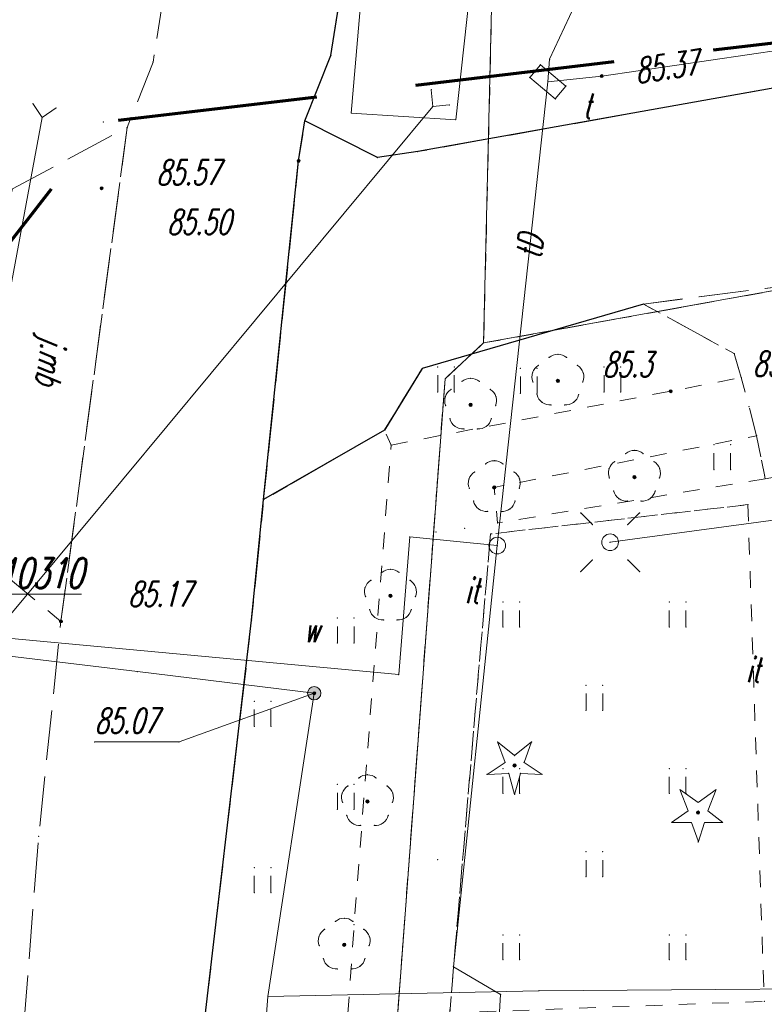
# Model space of a CAD drawing. Header units: metres. Extents: x 5537264 to 5541990, y 5958323 to 5965240.
# Tile 14 of 27: x 5539534 to 5539556, y 5961353 to 5961382. Entities that reach past the tile are written whole.
import ezdxf
from ezdxf.enums import TextEntityAlignment as Align

# ---------------------------------------------------------------- set-up
doc = ezdxf.new("R2010")
doc.units = ezdxf.units.M
for name, pattern in [('L_0_03', [1, 0.5, -0.5]), ('L_0_06', [2, 1.5, -0.5]), ('L_0_0C', [3, 2, -1]), ('L_0_B0', [0])]:
    doc.linetypes.add(name, pattern=pattern)
doc.layers.get('0').update_dxf_attribs({"linetype": 'CONTINUOUS', "lineweight": 18})
for name, color, linetype, lineweight in [('218_kontur_uzytku_gruntowego', 3, 'L_0_03', 18), ('219_dzialka_ewidencyjna', 96, 'CONTINUOUS', 18), ('drzewo_iglaste', 7, 'CONTINUOUS', 18), ('drzewo_lisciaste', 7, 'CONTINUOUS', 18), ('inny_obiekt_zagospodarowania_terenu', 7, 'L_0_03', 18), ('inny_obiekt_zagospodarowania_terenu_Atr17', 7, 'CONTINUOUS', 18), ('jezdnia', 7, 'L_0_06', 18), ('jezdnia_Atr17', 7, 'CONTINUOUS', 18), ('kraweznik', 7, 'CONTINUOUS', 25), ('latarnia', 7, 'CONTINUOUS', 18), ('OT_ZagospodarowanieTerenu_P', 7, 'CONTINUOUS', 18), ('pikieta_naturalna', 7, 'CONTINUOUS', 18), ('pikieta_naturalna_Atr2', 7, 'CONTINUOUS', 18), ('pikieta_sztuczna', 7, 'CONTINUOUS', 18), ('pikieta_sztuczna_Atr2', 7, 'CONTINUOUS', 18), ('przepust', 7, 'CONTINUOUS', 18), ('przewod_elektroenergetyczny_podziemny', 7, 'CONTINUOUS', 18), ('przewod_telekomunikacyjny_napowietrzny', 30, 'L_0_B0', 18), ('przewod_telekomunikacyjny_podziemny', 7, 'CONTINUOUS', 18), ('przewod_telekomunikacyjny_podziemny_Atr1', 7, 'CONTINUOUS', 18), ('przewod_wodociagowy', 7, 'CONTINUOUS', 18), ('row_przydrozny__poligon_', 7, 'CONTINUOUS', 18), ('rzedna', 7, 'CONTINUOUS', 18), ('rzedna_Atr2', 7, 'CONTINUOUS', 18), ('slup_przewodow_napowietrznych', 7, 'CONTINUOUS', 18), ('szafa_telekomunikacyjna_lub_kontener', 7, 'CONTINUOUS', 18), ('szafa_telekomunikacyjna_lub_kontener_Atr17', 7, 'CONTINUOUS', 18), ('Szczegolowa_osnowa_geodezyjna_pozioma_Atr103', 7, 'CONTINUOUS', 18), ('trawnik', 7, 'L_0_03', 18), ('Zakres', 7, 'L_0_0C', 70), ('zasuwa_lub_zawor', 7, 'CONTINUOUS', 18), ('zasuwa_lub_zawor_Atr17', 7, 'CONTINUOUS', 18)]:
    doc.layers.add(name, color=color, linetype=linetype, lineweight=lineweight)
doc.styles.get("Standard").update_dxf_attribs({"font": 'simplex.shx'})

# ---------------------------------------------------------------- blocks, each defined once
blk = doc.blocks.new('OTZG')
at = {"color": 0, "linetype": 'Continuous', "lineweight": 13}
blk.add_wipeout([(0, -1.7), (-0.4, -0.6), (-1.6, -0.6), (-0.6, 0.1), (-1.1, 1.4), (0, 0.6), (1.1, 1.4), (0.6, 0.1), (1.5, -0.6), (0.4, -0.6), (0, -1.8)], dxfattribs=at)
at = {"linetype": 'Continuous', "lineweight": 13}
blk.add_hatch(color=0, dxfattribs=at).paths.add_polyline_path([(0, -0.1, 1), (0, 0.1, 1)])
at = {"color": 0, "linetype": 'Continuous', "lineweight": 13, "flags": 128}
blk.add_lwpolyline([(0, -1.7), (-0.4, -0.6), (-1.6, -0.6), (-0.6, 0.1), (-1.1, 1.4), (0, 0.6), (1.1, 1.4), (0.6, 0.1), (1.5, -0.6), (0.4, -0.6), (0, -1.8)], close=True, dxfattribs=at)
at = {"color": 0, "linetype": 'Continuous', "lineweight": 13}
blk.add_circle((0, 0), 0.1, dxfattribs=at)

msp = doc.modelspace()

# ---------------------------------------------------------------- hatches: boundary and pattern name
at = {"layer": 'drzewo_iglaste', "linetype": 'Continuous', "lineweight": 18}
msp.add_hatch(color=256, dxfattribs=at).paths.add_polyline_path([(5539548.81, 5961359.78, 1), (5539548.81, 5961359.88, 1)])
at = {"layer": 'drzewo_lisciaste', "linetype": 'Continuous', "lineweight": 18}
for points in [[(5539550.11, 5961371.34, 1), (5539550.11, 5961371.44, 1)], [(5539547.49, 5961370.62, 1), (5539547.49, 5961370.72, 1)], [(5539552.41, 5961368.45, 1), (5539552.41, 5961368.55, 1)], [(5539548.2, 5961368.14, 1), (5539548.2, 5961368.24, 1)], [(5539545.08, 5961364.88, 1), (5539545.08, 5961364.98, 1)], [(5539544.39, 5961358.7, 1), (5539544.39, 5961358.8, 1)], [(5539543.69, 5961354.39, 1), (5539543.69, 5961354.49, 1)]]:
    msp.add_hatch(color=256, dxfattribs=at).paths.add_polyline_path(points)
at = {"layer": 'pikieta_naturalna', "linetype": 'Continuous', "lineweight": 18}
msp.add_hatch(color=256, dxfattribs=at).paths.add_polyline_path([(5539553.5, 5961371.035, 1), (5539553.5, 5961371.125, 1)])
at = {"layer": 'pikieta_sztuczna', "linetype": 'Continuous', "lineweight": 18}
for points in [[(5539542.32, 5961377.955, 1), (5539542.32, 5961378.045, 1)], [(5539536.4, 5961377.135, 1), (5539536.4, 5961377.225, 1)], [(5539535.18, 5961364.115, 1), (5539535.18, 5961364.205, 1)]]:
    msp.add_hatch(color=256, dxfattribs=at).paths.add_polyline_path(points)
at = {"layer": 'rzedna', "linetype": 'Continuous', "lineweight": 18}
for points in [[(5539551.43, 5961380.505, 1), (5539551.43, 5961380.595, 1)], [(5539542.79, 5961361.955, 1), (5539542.79, 5961362.045, 1)]]:
    msp.add_hatch(color=256, dxfattribs=at).paths.add_polyline_path(points)
at = {"layer": 'zasuwa_lub_zawor', "linetype": 'Continuous', "lineweight": 18}
msp.add_hatch(color=256, dxfattribs=at).paths.add_polyline_path([(5539542.79, 5961361.8, 1), (5539542.79, 5961362.2, 1)])

# ---------------------------------------------------------------- linework, layer by layer
for p in [(5539543.29, 5961381.17), (5539537.95, 5961380.97), (5539549.588, 5961380.893), (5539549.86, 5961381.06), (5539549.266, 5961380.51), (5539551.43, 5961380.55), (5539551.43, 5961380.55), (5539549.81, 5961380.38), (5539550.354, 5961380.25), (5539546.304, 5961380.139), (5539534.337, 5961379.723), (5539535.033, 5961379.593), (5539546.35, 5961379.64), (5539546.849, 5961379.686), (5539550.032, 5961379.867), (5539534.62, 5961379.31), (5539543.9, 5961379.44), (5539536.45, 5961379.17), (5539537.17, 5961379.01), (5539542.51, 5961379.21), (5539547.04, 5961379.24), (5539545.9, 5961378.28), (5539542.32, 5961378), (5539542.32, 5961378), (5539544.69, 5961378.1), (5539536.4, 5961377.18), (5539552.68, 5961373.7), (5539555.41, 5961372.21), (5539549.849, 5961372.093), (5539550.11, 5961372.19), (5539550.371, 5961372.093), (5539546.03, 5961371.76), (5539546.499, 5961371.809), (5539546.999, 5961371.809), (5539548.984, 5961371.768), (5539549.35, 5961371.638), (5539549.484, 5961371.768), (5539549.522, 5961371.856), (5539550.698, 5961371.856), (5539550.87, 5961371.638), (5539551.499, 5961371.809), (5539551.999, 5961371.809), (5539547.229, 5961371.373), (5539547.49, 5961371.47), (5539547.751, 5961371.373), (5539549.361, 5961371.361), (5539550.11, 5961371.39), (5539550.859, 5961371.361), (5539555.62, 5961371.49), (5539546.499, 5961371.059), (5539546.902, 5961371.136), (5539546.999, 5961371.059), (5539548.078, 5961371.136), (5539548.984, 5961371.018), (5539549.484, 5961371.018), (5539551.499, 5961371.059), (5539551.999, 5961371.059), (5539553.5, 5961371.08), (5539546.73, 5961370.918), (5539548.25, 5961370.918), (5539549.486, 5961370.975), (5539549.64, 5961370.742), (5539550.58, 5961370.742), (5539550.734, 5961370.975), (5539546.741, 5961370.641), (5539547.49, 5961370.67), (5539548.239, 5961370.641), (5539549.909, 5961370.667), (5539550.311, 5961370.667), (5539555.85, 5961370.62), (5539546.866, 5961370.255), (5539548.114, 5961370.255), (5539544.9, 5961369.91), (5539547.02, 5961370.022), (5539547.289, 5961369.947), (5539547.691, 5961369.947), (5539547.96, 5961370.022), (5539556.08, 5961369.74), (5539545.1, 5961369.46), (5539552.41, 5961369.3), (5539554.799, 5961369.469), (5539555.299, 5961369.469), (5539548.2, 5961368.99), (5539551.822, 5961368.966), (5539552.149, 5961369.203), (5539552.671, 5961369.203), (5539552.998, 5961368.966), (5539547.612, 5961368.656), (5539547.939, 5961368.893), (5539548.461, 5961368.893), (5539548.788, 5961368.656), (5539551.65, 5961368.748), (5539553.17, 5961368.748), (5539554.799, 5961368.719), (5539555.299, 5961368.719), (5539547.44, 5961368.438), (5539548.96, 5961368.438), (5539551.661, 5961368.471), (5539552.41, 5961368.5), (5539553.159, 5961368.471), (5539547.451, 5961368.161), (5539548.2, 5961368.19), (5539548.949, 5961368.161), (5539551.786, 5961368.085), (5539553.034, 5961368.085), (5539541.27, 5961367.82), (5539547.576, 5961367.775), (5539548.824, 5961367.775), (5539551.94, 5961367.852), (5539552.209, 5961367.777), (5539552.611, 5961367.777), (5539552.88, 5961367.852), (5539547.73, 5961367.542), (5539547.999, 5961367.467), (5539548.401, 5961367.467), (5539548.67, 5961367.542), (5539555.82, 5961367.67), (5539550.797, 5961367.424), (5539552.564, 5961367.424), (5539547.31, 5961366.96), (5539548.3, 5961367.12), (5539551.15, 5961367.071), (5539552.211, 5961367.071), (5539545.66, 5961366.7), (5539546.446, 5961366.851), (5539548.09, 5961366.79), (5539548.29, 5961366.44), (5539551.68, 5961366.54), (5539551.68, 5961366.54), (5539551.68, 5961366.54), (5539551.15, 5961366.01), (5539552.211, 5961366.01), (5539545.08, 5961365.73), (5539544.492, 5961365.396), (5539544.819, 5961365.633), (5539545.341, 5961365.633), (5539545.668, 5961365.396), (5539550.797, 5961365.657), (5539552.564, 5961365.657), (5539544.32, 5961365.178), (5539545.84, 5961365.178), (5539544.331, 5961364.901), (5539545.08, 5961364.93), (5539545.829, 5961364.901), (5539544.456, 5961364.515), (5539545.704, 5961364.515), (5539548.459, 5961364.739), (5539548.959, 5961364.739), (5539553.459, 5961364.739), (5539553.959, 5961364.739), (5539543.489, 5961364.259), (5539543.989, 5961364.259), (5539544.61, 5961364.282), (5539544.879, 5961364.207), (5539545.281, 5961364.207), (5539545.55, 5961364.282), (5539535.18, 5961364.16), (5539535.18, 5961364.16), (5539540.91, 5961364.2), (5539548.459, 5961363.989), (5539548.959, 5961363.989), (5539553.459, 5961363.989), (5539553.959, 5961363.989), (5539543.489, 5961363.509), (5539543.989, 5961363.509), (5539537.48, 5961362.65), (5539545.33, 5961362.56), (5539547.72, 5961362.55), (5539550.959, 5961362.239), (5539551.459, 5961362.239), (5539542.79, 5961362), (5539542.79, 5961362), (5539542.79, 5961362), (5539540.989, 5961361.759), (5539541.489, 5961361.759), (5539550.959, 5961361.489), (5539551.459, 5961361.489), (5539540.989, 5961361.009), (5539541.489, 5961361.009), (5539536.193, 5961360.54), (5539538.73, 5961360.54), (5539548.298, 5961360.536), (5539549.322, 5961360.536), (5539548.81, 5961360.129), (5539548.527, 5961359.923), (5539548.81, 5961359.83), (5539549.093, 5961359.923), (5539544.39, 5961359.55), (5539547.982, 5961359.562), (5539548.459, 5961359.739), (5539548.635, 5961359.59), (5539548.959, 5961359.739), (5539548.985, 5961359.59), (5539549.638, 5961359.562), (5539553.459, 5961359.739), (5539553.959, 5961359.739), (5539543.489, 5961359.259), (5539543.802, 5961359.216), (5539543.989, 5961359.259), (5539544.129, 5961359.453), (5539544.651, 5961359.453), (5539544.978, 5961359.216), (5539543.63, 5961358.998), (5539545.15, 5961358.998), (5539548.459, 5961358.989), (5539548.81, 5961358.96), (5539548.959, 5961358.989), (5539543.641, 5961358.721), (5539544.39, 5961358.75), (5539545.139, 5961358.721), (5539543.489, 5961358.509), (5539543.766, 5961358.335), (5539543.989, 5961358.509), (5539545.014, 5961358.335), (5539543.92, 5961358.102), (5539544.189, 5961358.027), (5539544.591, 5961358.027), (5539544.86, 5961358.102), (5539534.51, 5961357.7), (5539550.959, 5961357.239), (5539551.459, 5961357.239), (5539546.5, 5961357), (5539540.989, 5961356.759), (5539541.489, 5961356.759), (5539550.959, 5961356.489), (5539551.459, 5961356.489), (5539540.989, 5961356.009), (5539541.489, 5961356.009), (5539543.429, 5961355.143), (5539543.69, 5961355.24), (5539543.951, 5961355.143), (5539543.99, 5961355.05), (5539543.102, 5961354.906), (5539544.278, 5961354.906), (5539548.459, 5961354.739), (5539548.959, 5961354.739), (5539553.459, 5961354.739), (5539553.959, 5961354.739), (5539542.93, 5961354.688), (5539543.69, 5961354.44), (5539544.45, 5961354.688), (5539542.941, 5961354.411), (5539544.439, 5961354.411), (5539543.066, 5961354.025), (5539544.314, 5961354.025), (5539548.459, 5961353.989), (5539548.959, 5961353.989), (5539553.459, 5961353.989), (5539553.959, 5961353.989), (5539543.22, 5961353.792), (5539543.489, 5961353.717), (5539543.891, 5961353.717), (5539544.16, 5961353.792), (5539546.97, 5961353.78), (5539549.54, 5961353.06), (5539541.4, 5961352.89), (5539548.39, 5961352.95), (5539556.31, 5961352.74)]:
    msp.add_point(p)
at = {"layer": '218_kontur_uzytku_gruntowego', "lineweight": 18, "flags": 128}
for points in [[(5539548.23, 5961387.22), (5539547.88, 5961372.53)], [(5539547.88, 5961372.53), (5539548.23, 5961387.22)], [(5539547.88, 5961372.53), (5539577.42, 5961377.86)], [(5539577.42, 5961377.86), (5539547.88, 5961372.53)], [(5539547.88, 5961372.53), (5539546.72, 5961371.45)], [(5539546.72, 5961371.45), (5539547.88, 5961372.53)], [(5539546.72, 5961371.45), (5539542.34, 5961312.72)], [(5539542.34, 5961312.72), (5539546.72, 5961371.45)]]:
    msp.add_lwpolyline(points, dxfattribs=at)
at = {"layer": '219_dzialka_ewidencyjna', "linetype": 'Continuous', "lineweight": 18, "flags": 128}
for points in [[(5539548.23, 5961387.22), (5539547.88, 5961372.53)], [(5539547.88, 5961372.53), (5539577.42, 5961377.86)], [(5539546.72, 5961371.45), (5539547.88, 5961372.53)], [(5539546.72, 5961371.45), (5539542.34, 5961312.72)]]:
    msp.add_lwpolyline(points, dxfattribs=at)
at = {"layer": 'drzewo_iglaste', "linetype": 'Continuous', "lineweight": 18, "flags": 128}
for points in [[(5539548.527, 5961359.923), (5539548.298, 5961360.536)], [(5539548.298, 5961360.536), (5539548.81, 5961360.129)], [(5539548.81, 5961360.129), (5539549.322, 5961360.536)], [(5539549.322, 5961360.536), (5539549.093, 5961359.923)], [(5539547.982, 5961359.562), (5539548.527, 5961359.923)], [(5539549.093, 5961359.923), (5539549.638, 5961359.562)], [(5539548.635, 5961359.59), (5539547.982, 5961359.562)], [(5539548.81, 5961358.96), (5539548.635, 5961359.59)], [(5539548.985, 5961359.59), (5539548.81, 5961358.96)], [(5539549.638, 5961359.562), (5539548.985, 5961359.59)]]:
    msp.add_lwpolyline(points, dxfattribs=at)
at = {"layer": 'drzewo_iglaste', "lineweight": 18}
msp.add_circle((5539548.81, 5961359.83), 0.05, dxfattribs=at)
at = {"layer": 'drzewo_lisciaste', "lineweight": 18}
for centre in [(5539550.11, 5961371.39), (5539547.49, 5961370.67), (5539552.41, 5961368.5), (5539548.2, 5961368.19), (5539545.08, 5961364.93), (5539544.39, 5961358.75), (5539543.69, 5961354.44)]:
    msp.add_circle(centre, 0.05, dxfattribs=at)
for centre, start, end in [((5539550.11, 5961371.79), 49.272, 130.728), ((5539549.73, 5961371.514), 121.308, 202.548), ((5539550.49, 5961371.514), 337.452, 58.692), ((5539547.49, 5961371.07), 49.272, 130.728), ((5539547.11, 5961370.794), 121.308, 202.548), ((5539547.87, 5961370.794), 337.452, 58.692), ((5539549.875, 5961371.066), 193.221, 274.871), ((5539550.345, 5961371.066), 265.129, 346.779), ((5539547.255, 5961370.346), 193.221, 274.871), ((5539547.725, 5961370.346), 265.129, 346.779), ((5539552.41, 5961368.9), 49.272, 130.728), ((5539548.2, 5961368.59), 49.272, 130.728), ((5539552.03, 5961368.624), 121.308, 202.548), ((5539552.79, 5961368.624), 337.452, 58.692), ((5539547.82, 5961368.314), 121.308, 202.548), ((5539548.58, 5961368.314), 337.452, 58.692), ((5539552.175, 5961368.176), 193.221, 274.871), ((5539552.645, 5961368.176), 265.129, 346.779), ((5539547.965, 5961367.866), 193.221, 274.871), ((5539548.435, 5961367.866), 265.129, 346.779), ((5539545.08, 5961365.33), 49.272, 130.728), ((5539544.7, 5961365.054), 121.308, 202.548), ((5539545.46, 5961365.054), 337.452, 58.692), ((5539544.845, 5961364.606), 193.221, 274.871), ((5539545.315, 5961364.606), 265.129, 346.779), ((5539544.39, 5961359.15), 49.272, 130.728), ((5539544.01, 5961358.874), 121.308, 202.548), ((5539544.77, 5961358.874), 337.452, 58.692), ((5539544.155, 5961358.426), 193.221, 274.871), ((5539544.625, 5961358.426), 265.129, 346.779), ((5539543.69, 5961354.84), 49.272, 130.728), ((5539543.31, 5961354.564), 121.308, 202.548), ((5539544.07, 5961354.564), 337.452, 58.692), ((5539543.455, 5961354.116), 193.221, 274.871), ((5539543.925, 5961354.116), 265.129, 346.779)]:
    msp.add_arc(centre, 0.4, start, end, dxfattribs=at)
at = {"layer": 'inny_obiekt_zagospodarowania_terenu', "lineweight": 18, "flags": 128}
for points in [[(5539546.86, 5961352.39), (5539547.72, 5961362.55), (5539548.09, 5961366.79), (5539555.82, 5961367.67)], [(5539555.82, 5961367.67), (5539556.31, 5961352.74), (5539546.86, 5961352.39)]]:
    msp.add_lwpolyline(points, dxfattribs=at)
at = {"layer": 'jezdnia', "lineweight": 18, "flags": 128}
for points in [[(5539999.19, 5964053.31), (5539991.4, 5964036.09), (5539985.21, 5964021.52), (5539975.15, 5963999.09), (5539963.72, 5963973.54), (5539961.98, 5963968.75), (5539956.08, 5963955.73), (5539947.38, 5963936.49), (5539939.62, 5963919.19), (5539930.06, 5963897.79), (5539920.31, 5963876.54), (5539903.27, 5963837.86), (5539901.32, 5963833.51), (5539898.81, 5963827.49), (5539896.38, 5963822.74), (5539891.05, 5963810.65), (5539884.46, 5963795.38), (5539879.24, 5963784.04), (5539871.67, 5963766.78), (5539869.54, 5963762.15), (5539865.51, 5963752.98), (5539859.36, 5963738.99), (5539856.4, 5963732.39), (5539854.67, 5963728.64), (5539856.25, 5963726.46), (5539855.31, 5963723.82), (5539852.26, 5963722.8), (5539847.97, 5963713.08), (5539843.21, 5963702.63), (5539842.06, 5963699.94), (5539838.81, 5963692.26), (5539830.85, 5963674.75), (5539820.19, 5963650.25), (5539818.12, 5963645), (5539817.74, 5963644.17), (5539813.54, 5963634.91), (5539809.4, 5963625.25), (5539801.48, 5963607.21), (5539796.69, 5963596.22), (5539791.48, 5963584.65), (5539782.46, 5963564.38), (5539776.09, 5963550.38), (5539769.11, 5963534.41), (5539763.64, 5963521.88), (5539760.52, 5963514.45), (5539753.01, 5963497.63), (5539748.15, 5963485.56), (5539744.94, 5963478.74), (5539740.22, 5963467.61), (5539735.82, 5963457.6), (5539732.58, 5963450.39), (5539727.25, 5963438.79), (5539724.39, 5963432.73), (5539716.03, 5963414.3), (5539709.62, 5963400.54), (5539703.42, 5963385.05), (5539701.46, 5963380.57), (5539695.42, 5963366.72), (5539689.15, 5963352.67), (5539688.11, 5963350.1), (5539684.73, 5963339.99), (5539681.36, 5963330.34), (5539680.5, 5963326.14), (5539679.08, 5963319.62), (5539678.47, 5963316.61), (5539677.98, 5963313.11), (5539676.59, 5963303.09), (5539675.35, 5963288.33), (5539673.35, 5963267.43), (5539671.97, 5963251.87), (5539670.51, 5963234.06), (5539668.84, 5963214.13), (5539667.88, 5963200.98), (5539667.53, 5963194.67), (5539666.69, 5963184.86), (5539666.11, 5963179.46), (5539664.94, 5963163.04), (5539664.51, 5963157.02), (5539664.04, 5963150.56), (5539662.86, 5963137.1), (5539661.91, 5963127.16), (5539661.34, 5963120.88), (5539661.2, 5963118.65), (5539659.55, 5963099.34), (5539658.06, 5963083.09), (5539656.64, 5963068), (5539654.29, 5963042.14), (5539652.97, 5963027.01), (5539652.25, 5963017.91), (5539651.48, 5963008.58), (5539650.21, 5962992.97), (5539648.82, 5962975.89), (5539647.98, 5962965.04), (5539646.76, 5962949.75), (5539645.49, 5962932.14), (5539644.87, 5962923.63), (5539645.84, 5962923.11), (5539647.68, 5962922.13), (5539647.55, 5962919.07), (5539644.47, 5962918.4), (5539642.94, 5962899.28), (5539642.02, 5962889.07), (5539640.93, 5962876.44), (5539642.02, 5962875.63), (5539645, 5962873.39), (5539644.63, 5962869.5), (5539641.41, 5962867.62), (5539640.25, 5962866.94), (5539639.8, 5962857.94), (5539638.77, 5962846.36), (5539637.95, 5962835.55), (5539637.69, 5962832.2), (5539637.38, 5962828.5), (5539636.17, 5962814.32), (5539634.91, 5962799.54), (5539633.21, 5962781), (5539630.37, 5962749.59), (5539628.55, 5962722.93), (5539626.25, 5962693.47), (5539622.63, 5962652.94), (5539620.37, 5962627.27), (5539619.98, 5962622.72), (5539619.98, 5962620.95), (5539619.46, 5962593.63), (5539618.69, 5962556.23), (5539617.78, 5962510.64), (5539617.66, 5962504.99), (5539617.01, 5962480.12), (5539616.82, 5962472.08), (5539616.86, 5962468.95), (5539616.67, 5962450.69), (5539616.33, 5962425), (5539615.82, 5962413.3), (5539615.8, 5962412.88), (5539615.04, 5962374.96), (5539615.06, 5962373.62), (5539614.97, 5962366.26), (5539614.98, 5962364.85), (5539614.54, 5962355.35), (5539614.4, 5962348.56), (5539613.81, 5962315.21), (5539613.29, 5962293.68), (5539612.82, 5962271.93), (5539612.82, 5962264.02), (5539612.2, 5962252.41), (5539611.87, 5962241.47), (5539611.13, 5962227.26), (5539610.59, 5962211.86), (5539610.16, 5962190.12), (5539609.88, 5962177.45), (5539608.73, 5962139), (5539607.99, 5962113.02), (5539607.43, 5962101.13), (5539605.51, 5962037.8), (5539603.67, 5961987.54), (5539603.13, 5961971.65), (5539601.74, 5961927.82), (5539600.75, 5961891.97), (5539599.97, 5961870.17), (5539598.76, 5961839.92), (5539598.25, 5961828.24), (5539598.07, 5961820.47), (5539597.75, 5961800.23), (5539597.38, 5961791.21), (5539596.52, 5961773.26), (5539595.92, 5961755.39), (5539595.12, 5961734.22), (5539593.97, 5961715.32), (5539593.15, 5961698.69), (5539591, 5961684.87), (5539587.75, 5961662.9), (5539584.56, 5961641.94), (5539582.66, 5961629.76), (5539580.71, 5961616.26), (5539578.44, 5961601.28), (5539576.6, 5961589.3), (5539574.91, 5961578.9), (5539573.19, 5961567.83), (5539571.22, 5961555.24), (5539569.88, 5961547.35), (5539568.84, 5961540.66), (5539566.54, 5961524.91), (5539564.36, 5961510.54), (5539562.76, 5961500.34), (5539561.43, 5961491.98), (5539559.03, 5961478.06), (5539556.81, 5961464.91), (5539554.95, 5961453.18), (5539554.14, 5961447.63), (5539551.22, 5961433.18), (5539550.22, 5961425.23), (5539547.33, 5961407.23), (5539544.97, 5961391.79), (5539543.29, 5961381.17), (5539542.51, 5961379.21), (5539542.32, 5961378), (5539541.27, 5961367.82), (5539540.91, 5961364.2), (5539539.27, 5961350.25), (5539537.78, 5961334.89), (5539537.08, 5961322.75), (5539536.89, 5961318.2), (5539536.62, 5961311.58), (5539536.36, 5961303.63), (5539536.1, 5961297.03), (5539535.77, 5961288.6), (5539535.43, 5961273.08), (5539535.1, 5961256.9), (5539534.99, 5961242.98), (5539534.93, 5961227.39), (5539534.64, 5961223.09), (5539535.09, 5961219.59), (5539536.43, 5961215.63), (5539539.17, 5961211.64), (5539542.98, 5961209.08), (5539524.13, 5961213.68), (5539525.21, 5961214.75), (5539526.28, 5961216.3), (5539527.29, 5961219.19), (5539528.2, 5961223.48), (5539528.64, 5961231.21), (5539528.81, 5961241.22), (5539529.12, 5961251.99), (5539529.26, 5961264.73), (5539529.86, 5961279.51), (5539530.43, 5961293.38), (5539531.2, 5961309.49), (5539531.74, 5961322.55), (5539532.3, 5961332.49), (5539532.4, 5961334.04), (5539532.42, 5961334.45), (5539533.38, 5961343.25), (5539534.51, 5961357.7), (5539535.18, 5961364.16), (5539537.17, 5961379.01), (5539537.95, 5961380.97), (5539539.63, 5961391.59), (5539541.99, 5961407.03), (5539544.88, 5961425.03), (5539545.88, 5961432.98), (5539548.8, 5961447.43), (5539549.61, 5961452.98), (5539551.47, 5961464.71), (5539553.69, 5961477.86), (5539556.09, 5961491.78), (5539557.42, 5961500.14), (5539559.02, 5961510.34), (5539561.2, 5961524.71), (5539563.5, 5961540.46), (5539565.88, 5961555.04), (5539567.85, 5961567.63), (5539569.57, 5961578.7), (5539571.26, 5961589.1), (5539573.1, 5961601.08), (5539575.37, 5961616.06), (5539577.32, 5961629.56), (5539579.33, 5961642.76), (5539581.48, 5961654.8), (5539582.75, 5961663.42), (5539584.59, 5961675.5), (5539585.75, 5961684.86), (5539587.43, 5961695.68), (5539588.08, 5961706.5), (5539588.95, 5961719.01), (5539589.82, 5961734.87), (5539590.45, 5961746.61), (5539590.86, 5961759.2), (5539591.28, 5961773.17), (5539592.04, 5961791.01), (5539592.41, 5961800.03), (5539593.52, 5961828.43), (5539593.62, 5961830.97), (5539595.96, 5961905.48), (5539597.17, 5961946.83), (5539597.6, 5961961.18), (5539599.55, 5962016.47), (5539600.83, 5962051.67), (5539602.01, 5962087.06), (5539602.89, 5962113.28), (5539603.03, 5962117.47), (5539603.64, 5962135.89), (5539604.86, 5962168.07), (5539605.44, 5962192.76), (5539606.36, 5962223.32), (5539603.76, 5962226.11), (5539603.82, 5962229.23), (5539606.38, 5962231.43), (5539607.32, 5962268.22), (5539607.71, 5962300.61), (5539608.16, 5962309.36), (5539608.51, 5962325.2), (5539608.56, 5962341.64), (5539608.78, 5962355.36), (5539608.88, 5962366.71), (5539609.21, 5962379.86), (5539609.71, 5962391.99), (5539609.84, 5962395.1), (5539610.14, 5962402.53), (5539610.53, 5962412.34), (5539611.16, 5962427.84), (5539611.28, 5962430.37), (5539611.63, 5962449.19), (5539612.06, 5962467.48), (5539612.03, 5962471.44), (5539612.07, 5962474.94), (5539612.26, 5962484.89), (5539612.63, 5962508.44), (5539612.86, 5962529.86), (5539613.15, 5962545.98), (5539613.45, 5962560.19), (5539613.67, 5962582.2), (5539614.4, 5962604.54), (5539614.71, 5962613.18), (5539614.92, 5962618.87), (5539614.88, 5962623.63), (5539615.91, 5962635.28), (5539618.32, 5962660.86), (5539619.97, 5962679.79), (5539621.51, 5962698.1), (5539623.47, 5962721.34), (5539625.37, 5962745.18), (5539627.12, 5962765.7), (5539628.53, 5962783.51), (5539629.56, 5962799.78), (5539629.57, 5962799.99), (5539630.48, 5962809.17), (5539631.4, 5962821.12), (5539632.3, 5962831.67), (5539632.73, 5962837.6), (5539634.04, 5962852.18), (5539635.34, 5962866.81), (5539636.58, 5962882.59), (5539637.28, 5962892.52), (5539638.14, 5962904.78), (5539639.26, 5962919.01), (5539640.86, 5962936.84), (5539641.66, 5962946.87), (5539642.62, 5962958.94), (5539643.04, 5962964.94), (5539643.18, 5962966.89), (5539643.34, 5962969), (5539644.31, 5962981.48), (5539645.01, 5962990.8), (5539645.68, 5963000.69), (5539646.9, 5963014.98), (5539648.03, 5963027.29), (5539648.92, 5963036.71), (5539646.86, 5963037.79), (5539647.14, 5963040.41), (5539649.38, 5963042.48), (5539649.63, 5963044.9), (5539650.22, 5963052.15), (5539651.02, 5963061.14), (5539652.33, 5963075.78), (5539654.4, 5963097.65), (5539656.29, 5963117.03), (5539656.3, 5963117.21), (5539656.48, 5963119.91), (5539656.92, 5963124.16), (5539658.36, 5963142.28), (5539659.35, 5963154.7), (5539660.55, 5963169.42), (5539661.84, 5963185.35), (5539661.99, 5963188.43), (5539663.61, 5963209.46), (5539665.47, 5963231.62), (5539665.98, 5963238.16), (5539666.31, 5963242.3), (5539667.18, 5963253.02), (5539668.61, 5963272.41), (5539670.58, 5963291.13), (5539671.7, 5963302.83), (5539672.44, 5963312), (5539674, 5963321.6), (5539674.75, 5963327.04), (5539677.83, 5963336.46), (5539682.92, 5963352.13), (5539685.21, 5963357.46), (5539691.23, 5963370.66), (5539698.53, 5963387.15), (5539706.16, 5963405.16), (5539711.04, 5963416.2), (5539719.53, 5963435.56), (5539726.32, 5963450.92), (5539730.49, 5963459.62), (5539729.46, 5963460.5), (5539726.85, 5963462.75), (5539728.12, 5963465.03), (5539732.65, 5963464.18), (5539739.21, 5963478.94), (5539745.34, 5963492.88), (5539751.72, 5963507.82), (5539761.89, 5963531.36), (5539767.85, 5963544.96), (5539774.64, 5963560.41), (5539785.36, 5963584.6), (5539791.33, 5963597.77), (5539796.6, 5963609.81), (5539801.71, 5963620.73), (5539807.63, 5963633.86), (5539812.07, 5963643.83), (5539814.49, 5963649.49), (5539820.55, 5963664.51), (5539829.37, 5963684.17), (5539835.32, 5963697.34), (5539841.7, 5963712.35), (5539851.51, 5963734.84), (5539859.62, 5963753.24), (5539862.75, 5963760.3), (5539868.49, 5963772.85), (5539874.07, 5963785.51), (5539885.48, 5963811.53), (5539890.69, 5963822.99), (5539902.79, 5963850.69), (5539914.42, 5963876.69), (5539927.25, 5963906.05), (5539939.75, 5963934.39), (5539955.58, 5963969.68), (5539962.55, 5963985.75), (5539970.74, 5964003.81), (5539976.48, 5964016.76), (5539982.22, 5964030.49), (5539989.73, 5964047.66), (5539996.62, 5964063.71), (5540000.15, 5964071.29), (5540001.29, 5964074.34), (5540002.69, 5964079.22), (5540003.51, 5964082.43), (5540004.82, 5964088.93), (5540005.22, 5964093.93), (5540004.82, 5964101.33), (5540001.28, 5964112.1), (5539999.1, 5964119.4), (5539993.61, 5964136.39), (5539987.93, 5964153.94), (5539982.13, 5964171.54), (5539977.33, 5964185.85), (5539971.4, 5964204.13), (5539964.98, 5964224.67), (5539961.25, 5964236.68), (5539957.86, 5964237.39), (5539957.33, 5964239.56), (5539958.1, 5964240.58), (5539959.32, 5964242.2), (5539956.21, 5964250.42), (5539953.05, 5964258.64), (5539948.96, 5964272.11), (5539942.69, 5964290.95), (5539935.21, 5964312.48), (5539924.31, 5964344.28), (5539915.41, 5964370.77), (5539901.8, 5964411.92), (5539893.09, 5964437.67), (5539878.77, 5964480.45), (5539876.63, 5964486.73), (5539861.55, 5964530.96), (5539850.12, 5964565.1), (5539838.7, 5964599.08), (5539828.35, 5964630.27), (5539817.98, 5964661.06), (5539806.29, 5964695.17), (5539794.49, 5964730.48), (5539784.91, 5964759.72), (5539775.16, 5964788.39), (5539769.4, 5964806.18), (5539761.23, 5964831.19), (5539753.15, 5964854.82), (5539744.66, 5964880.08), (5539737.53, 5964901.11), (5539742.85, 5964897.99), (5539750.92, 5964874.14), (5539760.85, 5964844.49), (5539773.46, 5964806.55), (5539784.44, 5964773.73), (5539798.25, 5964732.41), (5539814.99, 5964682.13), (5539823.43, 5964657.54), (5539832.21, 5964631.22), (5539838.15, 5964613.39), (5539840.06, 5964608), (5539848.02, 5964584.23), (5539859.71, 5964549.41), (5539869.79, 5964519.34), (5539882.17, 5964482.5), (5539891.23, 5964455.81), (5539901.89, 5964424.74), (5539906.75, 5964409.56), (5539908.46, 5964404.8), (5539920.27, 5964368.88), (5539929.23, 5964342.65), (5539935.96, 5964322.91), (5539939.52, 5964312.73), (5539943.21, 5964301.93), (5539949.5, 5964283.62), (5539956.13, 5964263.72), (5539962.32, 5964245.56), (5539964.94, 5964238.1), (5539970.48, 5964221.34), (5539974.17, 5964210.34), (5539979.83, 5964193.66), (5539983.29, 5964183.45), (5539985.07, 5964178.71), (5539986.99, 5964173.31), (5539992.74, 5964155.61), (5539999.27, 5964136.08), (5540001.61, 5964129.29), (5540003.83, 5964121.6), (5540008.46, 5964106.51), (5540010.46, 5964093.74), (5540009.71, 5964089.12), (5540008.7, 5964082.56), (5540007.03, 5964076.28), (5540005.63, 5964071.74), (5540005.15, 5964070.17), (5540001.27, 5964060.28)], [(5539544.69, 5961378.1), (5539545.9, 5961378.28), (5539556.8, 5961380.23), (5539569.38, 5961382.62), (5539578.17, 5961384.3), (5539593.82, 5961387.17), (5539612.46, 5961390.54), (5539620.72, 5961391.88), (5539625.3, 5961392.75), (5539628.88, 5961393.36), (5539635.21, 5961394.43), (5539636.06, 5961391.13), (5539630.51, 5961387.77), (5539622.48, 5961386.14), (5539621.59, 5961385.94), (5539611.5, 5961384.04), (5539601.19, 5961382.2), (5539600.39, 5961379.94), (5539600.421, 5961375.87), (5539597.08, 5961375.38), (5539596.78, 5961379.29), (5539596.74, 5961379.47), (5539595.9, 5961380.82), (5539594.82, 5961381.1), (5539584.45, 5961379.33), (5539577.08, 5961377.89), (5539569.92, 5961376.56), (5539560.38, 5961374.69), (5539552.68, 5961373.7), (5539546.03, 5961371.76), (5539544.9, 5961369.91), (5539541.27, 5961367.82), (5539542.32, 5961378), (5539542.51, 5961379.21)], [(5539537.17, 5961379.01), (5539535.18, 5961364.16), (5539531.29, 5961367.39), (5539533.72, 5961377.16)], [(5539559.58, 5961372.51), (5539559.9, 5961370.61), (5539560.14, 5961369.08), (5539558.42, 5961368.79), (5539556.34, 5961368.45), (5539556.08, 5961369.74), (5539555.85, 5961370.62), (5539555.62, 5961371.49), (5539555.41, 5961372.21), (5539552.68, 5961373.7), (5539560.38, 5961374.69)]]:
    msp.add_lwpolyline(points, close=True, dxfattribs=at)
at = {"layer": 'kraweznik', "linetype": 'Continuous', "lineweight": 25, "flags": 128}
for points in [[(5539535.1, 5961256.9), (5539535.43, 5961273.08), (5539535.77, 5961288.6), (5539535.88, 5961291.71), (5539536.1, 5961297.03), (5539536.36, 5961303.63), (5539536.62, 5961311.58), (5539536.89, 5961318.2), (5539537.08, 5961322.75), (5539537.78, 5961334.89), (5539539.27, 5961350.25), (5539540.91, 5961364.2), (5539541.27, 5961367.82), (5539542.32, 5961378), (5539542.51, 5961379.21), (5539543.29, 5961381.17), (5539544.97, 5961391.79), (5539547.33, 5961407.23), (5539550.22, 5961425.23)], [(5539625.3, 5961392.75), (5539620.72, 5961391.88), (5539612.46, 5961390.54), (5539593.82, 5961387.17), (5539578.17, 5961384.3), (5539569.38, 5961382.62), (5539556.8, 5961380.23), (5539545.9, 5961378.28), (5539544.69, 5961378.1), (5539542.51, 5961379.21)], [(5539552.68, 5961373.7), (5539546.03, 5961371.76), (5539544.9, 5961369.91), (5539541.27, 5961367.82)]]:
    msp.add_lwpolyline(points, dxfattribs=at)
at = {"layer": 'latarnia', "linetype": 'Continuous', "lineweight": 18, "flags": 128}
for points in [[(5539551.15, 5961367.071), (5539550.797, 5961367.424)], [(5539552.211, 5961367.071), (5539552.564, 5961367.424)], [(5539551.15, 5961366.01), (5539550.797, 5961365.657)], [(5539552.211, 5961366.01), (5539552.564, 5961365.657)]]:
    msp.add_lwpolyline(points, dxfattribs=at)
at = {"layer": 'latarnia', "lineweight": 18}
msp.add_circle((5539551.68, 5961366.54), 0.25, dxfattribs=at)
at = {"layer": 'OT_ZagospodarowanieTerenu_P', "color": 96}
msp.add_point((5539554.321, 5961358.413), dxfattribs=at)
at = {"layer": 'pikieta_naturalna', "lineweight": 18}
msp.add_circle((5539553.5, 5961371.08), 0.045, dxfattribs=at)
at = {"layer": 'pikieta_sztuczna', "lineweight": 18}
for centre in [(5539542.32, 5961378), (5539536.4, 5961377.18), (5539535.18, 5961364.16)]:
    msp.add_circle(centre, 0.045, dxfattribs=at)
at = {"layer": 'przepust', "linetype": 'Continuous', "lineweight": 18, "flags": 128}
for points in [[(5539546.35, 5961379.64), (5539546.304, 5961380.139)], [(5539531.69, 5961362), (5539546.35, 5961379.64)], [(5539534.62, 5961379.31), (5539534.337, 5961379.723)], [(5539534.62, 5961379.31), (5539535.033, 5961379.593)], [(5539546.35, 5961379.64), (5539546.849, 5961379.686)], [(5539534.62, 5961379.31), (5539531.41, 5961362.06)]]:
    msp.add_lwpolyline(points, dxfattribs=at)
at = {"layer": 'przewod_elektroenergetyczny_podziemny', "linetype": 'Continuous', "lineweight": 18, "flags": 128}
msp.add_lwpolyline([(5539551.68, 5961366.54), (5539557.55, 5961367.33), (5539567.62, 5961368.93), (5539570.22, 5961369.47), (5539570.01, 5961361.53), (5539569.42, 5961351.65)], dxfattribs=at)
at = {"layer": 'przewod_telekomunikacyjny_napowietrzny', "color": 30}
msp.add_point((5539548.29, 5961366.44), dxfattribs=at)
msp.add_point((5539548.29, 5961366.44), dxfattribs=at)
at = {"layer": 'przewod_telekomunikacyjny_podziemny', "linetype": 'Continuous', "lineweight": 18, "flags": 128}
for points in [[(5539621.97, 5961383.07), (5539620.46, 5961392.42), (5539619.24, 5961392.22), (5539595.13, 5961387.79), (5539585.54, 5961385.86), (5539580.65, 5961385.07), (5539575.96, 5961384.22), (5539568.82, 5961383.14), (5539560.16, 5961381.83), (5539551.43, 5961380.55), (5539549.81, 5961380.38)], [(5539549.81, 5961380.38), (5539549.86, 5961381.06), (5539551.51, 5961384.6)], [(5539548.29, 5961366.44), (5539549.81, 5961380.38)], [(5539527.71, 5961362.76), (5539529.14, 5961362.93), (5539533.58, 5961363.66), (5539545.33, 5961362.56), (5539545.66, 5961366.7), (5539548.29, 5961366.44)], [(5539548.29, 5961366.44), (5539546.97, 5961353.78), (5539548.39, 5961352.95), (5539547.3, 5961334.1), (5539546.44, 5961324.09), (5539546.03, 5961319.23), (5539545.16, 5961307.39), (5539543.63, 5961298.78), (5539542.43, 5961285.68), (5539541.19, 5961274.63), (5539542.24, 5961272.57), (5539543.69, 5961271.2), (5539543.59, 5961269.14), (5539542.78, 5961266.35), (5539543.3, 5961257.92), (5539546.06, 5961248.87), (5539545.22, 5961248.17)]]:
    msp.add_lwpolyline(points, dxfattribs=at)
at = {"layer": 'przewod_wodociagowy', "linetype": 'Continuous', "lineweight": 18, "flags": 128}
for points in [[(5539523.52, 5961364.08), (5539529.06, 5961363.67), (5539537.48, 5961362.65), (5539542.79, 5961362), (5539541.4, 5961352.89), (5539540.33, 5961338.95), (5539539.17, 5961326.33), (5539538.66, 5961318.45), (5539538.17, 5961311.01), (5539537.08, 5961296.32), (5539536.47, 5961285.85), (5539535.85, 5961268.98), (5539549.29, 5961271.29), (5539573.3, 5961275.34), (5539588.62, 5961277.8), (5539602.17, 5961279.36), (5539616.59, 5961280.91), (5539615.83, 5961257.35), (5539615.32, 5961242.06)], [(5539541.4, 5961352.89), (5539549.54, 5961353.06), (5539562.83, 5961353.16), (5539579.72, 5961353.51), (5539580.63, 5961353.54)]]:
    msp.add_lwpolyline(points, dxfattribs=at)
at = {"layer": 'row_przydrozny__poligon_', "linetype": 'Continuous', "lineweight": 18, "flags": 128}
msp.add_lwpolyline([(5539553.37, 5961425.37), (5539551.18, 5961410.56), (5539549.39, 5961398.58), (5539548.03, 5961388.2), (5539547.04, 5961379.24), (5539543.9, 5961379.44), (5539544.31, 5961384.21), (5539545.14, 5961388.24), (5539547.43, 5961401.26), (5539549.47, 5961415.53)], dxfattribs=at)
at = {"layer": 'rzedna', "lineweight": 18}
for centre in [(5539551.43, 5961380.55), (5539542.79, 5961362)]:
    msp.add_circle(centre, 0.045, dxfattribs=at)
at = {"layer": 'rzedna_Atr2', "linetype": 'Continuous', "lineweight": 18, "flags": 128}
msp.add_lwpolyline([(5539542.79, 5961362), (5539538.73, 5961360.54), (5539536.193, 5961360.54)], dxfattribs=at)
at = {"layer": 'slup_przewodow_napowietrznych', "lineweight": 18}
for centre in [(5539548.29, 5961366.44), (5539551.68, 5961366.54)]:
    msp.add_circle(centre, 0.25, dxfattribs=at)
at = {"layer": 'szafa_telekomunikacyjna_lub_kontener', "linetype": 'Continuous', "lineweight": 18, "flags": 128}
for points in [[(5539549.266, 5961380.51), (5539549.588, 5961380.893)], [(5539549.588, 5961380.893), (5539550.354, 5961380.25)], [(5539549.266, 5961380.51), (5539550.032, 5961379.867)], [(5539550.032, 5961379.867), (5539550.354, 5961380.25)]]:
    msp.add_lwpolyline(points, dxfattribs=at)
at = {"layer": 'trawnik', "lineweight": 18, "flags": 128}
for points in [[(5539546.03, 5961371.76), (5539552.68, 5961373.7), (5539555.41, 5961372.21), (5539555.62, 5961371.49), (5539545.1, 5961369.46), (5539544.9, 5961369.91)], [(5539539.27, 5961350.25), (5539540.91, 5961364.2), (5539541.27, 5961367.82), (5539544.9, 5961369.91), (5539545.1, 5961369.46), (5539543.99, 5961355.05), (5539543.24, 5961344.35), (5539542.58, 5961334.77), (5539541.61, 5961324.19), (5539540.71, 5961316.91), (5539539.76, 5961317.09), (5539538.61, 5961317.26), (5539537.78, 5961317.62), (5539536.89, 5961318.2), (5539537.08, 5961322.75), (5539537.78, 5961334.89)], [(5539556.34, 5961368.45), (5539548.3, 5961367.12), (5539548.2, 5961368.19), (5539556.08, 5961369.74)], [(5539555.82, 5961367.67), (5539556.31, 5961352.74), (5539546.86, 5961352.39), (5539547.72, 5961362.55), (5539548.09, 5961366.79)]]:
    msp.add_lwpolyline(points, close=True, dxfattribs=at)
for points in [[(5539546.499, 5961371.059), (5539546.499, 5961371.809)], [(5539546.999, 5961371.059), (5539546.999, 5961371.809)], [(5539548.984, 5961371.018), (5539548.984, 5961371.768)], [(5539549.484, 5961371.018), (5539549.484, 5961371.768)], [(5539551.499, 5961371.059), (5539551.499, 5961371.809)], [(5539551.999, 5961371.059), (5539551.999, 5961371.809)], [(5539554.799, 5961368.719), (5539554.799, 5961369.469)], [(5539555.299, 5961368.719), (5539555.299, 5961369.469)], [(5539548.459, 5961363.989), (5539548.459, 5961364.739)], [(5539548.959, 5961363.989), (5539548.959, 5961364.739)], [(5539553.459, 5961363.989), (5539553.459, 5961364.739)], [(5539553.959, 5961363.989), (5539553.959, 5961364.739)], [(5539543.489, 5961363.509), (5539543.489, 5961364.259)], [(5539543.989, 5961363.509), (5539543.989, 5961364.259)], [(5539550.959, 5961361.489), (5539550.959, 5961362.239)], [(5539551.459, 5961361.489), (5539551.459, 5961362.239)], [(5539540.989, 5961361.009), (5539540.989, 5961361.759)], [(5539541.489, 5961361.009), (5539541.489, 5961361.759)], [(5539548.459, 5961358.989), (5539548.459, 5961359.739)], [(5539548.959, 5961358.989), (5539548.959, 5961359.739)], [(5539553.459, 5961358.989), (5539553.459, 5961359.739)], [(5539553.959, 5961358.989), (5539553.959, 5961359.739)], [(5539543.489, 5961358.509), (5539543.489, 5961359.259)], [(5539543.989, 5961358.509), (5539543.989, 5961359.259)], [(5539550.959, 5961356.489), (5539550.959, 5961357.239)], [(5539551.459, 5961356.489), (5539551.459, 5961357.239)], [(5539540.989, 5961356.009), (5539540.989, 5961356.759)], [(5539541.489, 5961356.009), (5539541.489, 5961356.759)], [(5539548.459, 5961353.989), (5539548.459, 5961354.739)], [(5539548.959, 5961353.989), (5539548.959, 5961354.739)], [(5539553.459, 5961353.989), (5539553.459, 5961354.739)], [(5539553.959, 5961353.989), (5539553.959, 5961354.739)]]:
    msp.add_lwpolyline(points, dxfattribs=at)
at = {"layer": 'Zakres', "lineweight": 70, "ltscale": 3, "flags": 128}
msp.add_lwpolyline([(5539630.53, 5961390.3), (5539628.94, 5961331.74), (5539600.56, 5961283.04), (5539537.62, 5961279.94), (5539520.78, 5961299.6), (5539520.6, 5961305.18), (5539524.89, 5961364.28), (5539536.45, 5961379.17)], close=True, dxfattribs=at)
at = {"layer": 'zasuwa_lub_zawor', "lineweight": 18}
msp.add_circle((5539542.79, 5961362), 0.2, dxfattribs=at)

# ---------------------------------------------------------------- texts
at = {"layer": 'inny_obiekt_zagospodarowania_terenu_Atr17', "lineweight": 15, "oblique": 15, "width": 0.66}
for p in [(5539547.32, 5961365.46), (5539555.76, 5961363.08)]:
    msp.add_text('it', height=0.75, dxfattribs=at).set_placement(p, align=Align.TOP_LEFT)
at = {"layer": 'jezdnia_Atr17', "lineweight": 15, "oblique": 15, "width": 0.66}
msp.add_text('j.mb', height=0.75, rotation=262.4, dxfattribs=at).set_placement((5539535.353, 5961372.67), align=Align.TOP_LEFT)
at = {"layer": 'pikieta_naturalna_Atr2', "lineweight": 15, "oblique": 15, "width": 0.66}
msp.add_text('85.3', height=0.75, dxfattribs=at).set_placement((5539551.46, 5961372.26), align=Align.TOP_LEFT)
at = {"layer": 'pikieta_sztuczna_Atr2', "lineweight": 15, "oblique": 15, "width": 0.66}
for s, p in [('85.57', (5539538.05, 5961378.03)), ('85.50', (5539538.37, 5961376.54)), ('85.07', (5539555.97, 5961372.28)), ('85.17', (5539537.2, 5961365.36))]:
    msp.add_text(s, height=0.75, dxfattribs=at).set_placement(p, align=Align.TOP_LEFT)
at = {"layer": 'przewod_telekomunikacyjny_podziemny_Atr1', "lineweight": 15, "oblique": 15, "width": 0.66}
msp.add_text('tD', height=0.75, rotation=83.8, dxfattribs=at).set_placement((5539548.857, 5961375.111), align=Align.TOP_LEFT)
at = {"layer": 'rzedna_Atr2', "lineweight": 15, "oblique": 15, "width": 0.66}
msp.add_text('85.37', height=0.75, rotation=8.3, dxfattribs=at).set_placement((5539552.376, 5961381.071), align=Align.TOP_LEFT)
msp.add_text('85.07', height=0.75, dxfattribs=at).set_placement((5539536.193, 5961361.548), align=Align.TOP_LEFT)
at = {"layer": 'szafa_telekomunikacyjna_lub_kontener_Atr17', "lineweight": 15, "oblique": 15, "width": 0.66}
msp.add_text('t', height=0.75, dxfattribs=at).set_placement((5539550.86, 5961380.03), align=Align.TOP_LEFT)
at = {"layer": 'Szczegolowa_osnowa_geodezyjna_pozioma_Atr103', "lineweight": 18, "oblique": 15, "width": 0.66}
msp.add_text('%%U520825.1.10310', height=0.9, dxfattribs=at).set_placement((5539529.23, 5961366.06), align=Align.TOP_LEFT)
at = {"layer": 'zasuwa_lub_zawor_Atr17', "lineweight": 15, "oblique": 15, "width": 0.66}
msp.add_text('w', height=0.75, dxfattribs=at).set_placement((5539542.48, 5961364.29), align=Align.TOP_LEFT)

# ---------------------------------------------------------------- next in the draw order: block references
at = {"layer": 'OT_ZagospodarowanieTerenu_P', "color": 96, "linetype": 'Continuous', "xscale": 0.5, "yscale": 0.5, "zscale": 0.5}
msp.add_blockref('OTZG', (5539554.321, 5961358.413), dxfattribs=at)

# ---------------------------------------------------------------- next in the draw order: linework, layer by layer
for p in [(5539553.459, 5961358.989), (5539553.959, 5961358.989)]:
    msp.add_point(p)

doc.saveas('drawing.dxf')
